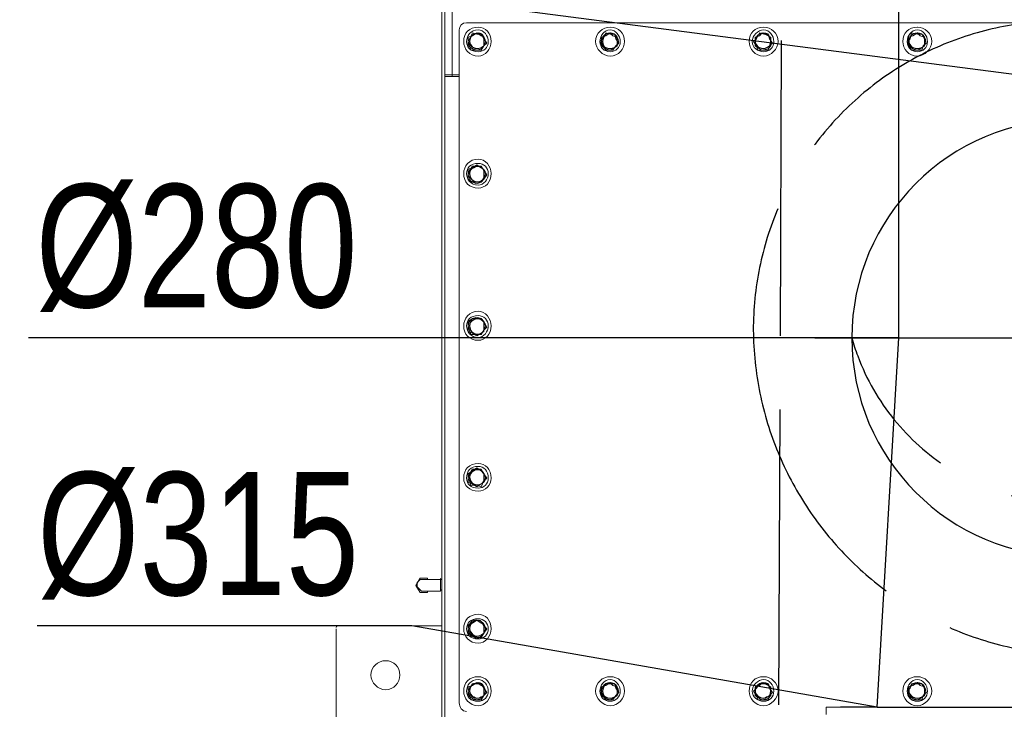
# Model space of a CAD drawing. Header units: millimetres. Extents: x 160938 to 520640, y 9197 to 248394.
# Tile 75 of 137: x 197620 to 198421, y 118472 to 119033. Entities that reach past the tile are written whole.
import ezdxf

# ---------------------------------------------------------------- set-up
doc = ezdxf.new("R2010")
doc.units = ezdxf.units.MM
doc.header["$LTSCALE"] = 10
for name, pattern in [('ACAD_ISO02W100', [15, 12, -3]), ('DASHDOT', [25.4, 12.7, -6.35, 0, -6.35]), ('DASHED', [19.05, 12.7, -6.35])]:
    doc.linetypes.add(name, pattern=pattern)
for name, color, linetype in [('VZT Odvod-pozice_odkaz', 7, 'Continuous'), ('VZT Potrubí SKII', 11, 'Continuous'), ('VZT Potrubí SKIII', 20, 'Continuous'), ('VZT Tenka-pozice_odkaz', 7, 'Continuous'), ('VZT Tepelná izolace', 3, 'ACAD_ISO02W100')]:
    doc.layers.add(name, color=color, linetype=linetype)
doc.layers.add('VZT Tenka', color=30, linetype='Continuous', lineweight=15)
doc.layers.add('VZT-koty', color=4, linetype='Continuous', lineweight=25)
doc.styles.get("Standard").update_dxf_attribs({"font": 'ic-simplex.shx', "width": 0.8})
doc.dimstyles.new('CADKON', dxfattribs={"dimscale": 50, "dimtxt": 2.5, "dimasz": 2.5, "dimexe": 1.8, "dimexo": 5, "dimgap": 0.6, "dimtad": 1, "dimrnd": 1, "dimtxsty": 'Standard', "dimblk1": 'ARCHTICK', "dimblk2": 'ARCHTICK', "dimsah": 1, "dimcen": 2.5, "dimadec": 1, "dimazin": 2, "dimtfac": 1, "dimtdec": 4, "dimtix": 1, "dimtmove": 1, "dimatfit": 3, "dimldrblk": 'OPEN30', "dimfxl": 5, "dimtolj": 1, "dimarcsym": 0})

# ---------------------------------------------------------------- blocks, each defined once
blk = doc.blocks.new('*U301')
at = {"color": 0, "linetype": 'ByBlock', "lineweight": -2}
for p, q in [((0, 315), (0, 345)), ((300, 297.5), (300, 327.5)), ((0, 315), (300, 297.5)), ((0, 315), (0, 0)), ((300, 297.5), (300, 17.5)), ((300, 17.5), (0, 0)), ((300, 17.5), (300, -12.5)), ((0, 0), (0, -30))]:
    blk.add_line(p, q, dxfattribs=at)
at = {"color": 40, "linetype": 'DASHDOT', "lineweight": 25}
blk.add_line((0, 157.5), (300, 157.5), dxfattribs=at)
blk = doc.blocks.new('*U3321', base_point=(0, 140))
at = {"color": 0, "linetype": 'ByBlock', "lineweight": -2}
for q in [(0, 310), (2768.040405, 280), (0, 0)]:
    blk.add_line((0, 280), q, dxfattribs=at)
blk = doc.blocks.new('*U1049')
at = {"color": 40, "linetype": 'DASHDOT', "lineweight": 25}
blk.add_line((177.5, 917.5), (177.5, 502.5), dxfattribs=at)
at = {"color": 0, "linetype": 'ByBlock', "lineweight": -2}
blk.add_arc((177.5, 710), 177.5, 0, 180, dxfattribs=at)
at = {"color": 40, "linetype": 'DASHED', "lineweight": 25}
blk.add_arc((227.5, 710), 184.41, 105.732, 254.268, dxfattribs=at)
blk = doc.blocks.new('*f3183')
at = {"color": 1, "linetype": 'Continuous', "lineweight": 20}
for points in [[(216547.3, 113601.91), (216547.3, 113517.06), (216553.19, 113517.06), (216553.19, 113601.91)], [(216547.3, 112957.31), (216544.94, 112957.31), (216544.94, 113581.88)], [(216553.19, 113557.13), (216553.19, 113567.74), (216553.19, 113567.74)], [(216553.19, 113517.06), (216553.19, 113557.13), (216553.19, 113557.13)], [(216559.08, 113553.59), (216559.08, 113006.8), (216559.08, 113006.8)], [(217546.61, 113559.49), (216564.97, 113559.49), (216564.97, 113559.49)], [(216569.69, 113548.88), (216566.15, 113547.7), (216566.15, 113544.17), (216566.15, 113540.63), (216569.69, 113538.27)], [(216567.33, 113546.52), (216566.15, 113544.17), (216566.15, 113544.17)], [(216573.22, 113550.06), (216569.69, 113551.24), (216567.33, 113546.52)], [(216576.76, 113548.88), (216573.22, 113551.24), (216569.69, 113548.88)], [(216573.22, 113537.1), (216576.76, 113537.1), (216579.11, 113540.63), (216581.47, 113542.99), (216579.11, 113546.52), (216576.76, 113550.06), (216573.22, 113550.06)], [(216579.11, 113544.17), (216579.11, 113547.7), (216576.76, 113548.88)], [(216675.75, 113546.52), (216673.39, 113544.17), (216673.39, 113544.17)], [(216678.1, 113548.88), (216674.57, 113547.7), (216674.57, 113544.17), (216674.57, 113540.63), (216678.1, 113538.27)], [(216681.64, 113550.06), (216678.1, 113551.24), (216675.75, 113546.52)], [(216683.99, 113548.88), (216681.64, 113551.24), (216678.1, 113548.88)], [(216681.64, 113537.1), (216683.99, 113537.1), (216686.35, 113540.63), (216688.71, 113542.99), (216686.35, 113546.52), (216685.17, 113550.06), (216681.64, 113550.06)], [(216687.53, 113544.17), (216687.53, 113547.7), (216683.99, 113548.88)], [(216800.66, 113546.52), (216798.3, 113544.17), (216798.3, 113544.17)], [(216803.02, 113548.88), (216799.48, 113547.7), (216799.48, 113544.17), (216799.48, 113540.63), (216803.02, 113538.27)], [(216806.55, 113550.06), (216803.02, 113551.24), (216800.66, 113546.52)], [(216810.09, 113548.88), (216805.37, 113551.24), (216803.02, 113548.88)], [(216805.37, 113537.1), (216810.09, 113537.1), (216811.26, 113540.63), (216813.62, 113542.99), (216811.26, 113546.52), (216810.09, 113550.06), (216806.55, 113550.06)], [(216810.09, 113538.27), (216812.44, 113540.63), (216812.44, 113544.17), (216812.44, 113547.7), (216810.09, 113548.88)], [(216925.57, 113546.52), (216923.22, 113544.17), (216924.39, 113540.63)], [(216927.93, 113548.88), (216924.39, 113547.7), (216924.39, 113544.17), (216924.39, 113540.63), (216927.93, 113538.27)], [(216931.46, 113550.06), (216926.75, 113551.24), (216925.57, 113546.52)], [(216933.82, 113548.88), (216931.46, 113551.24), (216927.93, 113548.88)], [(216931.46, 113537.1), (216935, 113537.1), (216936.18, 113540.63), (216938.54, 113542.99), (216937.36, 113546.52), (216935, 113550.06), (216931.46, 113550.06)], [(216937.36, 113544.17), (216937.36, 113547.7), (216933.82, 113548.88)], [(216566.15, 113544.17), (216567.33, 113540.63), (216567.33, 113540.63)], [(216567.33, 113540.63), (216568.51, 113537.1), (216573.22, 113537.1)], [(216569.69, 113538.27), (216573.22, 113537.1), (216576.76, 113538.27)], [(216576.76, 113538.27), (216579.11, 113540.63), (216579.11, 113544.17)], [(216673.39, 113544.17), (216675.75, 113540.63), (216675.75, 113540.63)], [(216675.75, 113540.63), (216678.1, 113537.1), (216681.64, 113537.1)], [(216678.1, 113538.27), (216681.64, 113537.1), (216683.99, 113538.27)], [(216683.99, 113538.27), (216687.53, 113540.63), (216687.53, 113544.17)], [(216798.3, 113544.17), (216800.66, 113540.63), (216800.66, 113540.63)], [(216800.66, 113540.63), (216801.84, 113537.1), (216805.37, 113537.1)], [(216803.02, 113538.27), (216805.37, 113537.1), (216810.09, 113538.27)], [(216924.39, 113540.63), (216926.75, 113537.1), (216931.46, 113537.1)], [(216927.93, 113538.27), (216931.46, 113537.1), (216933.82, 113538.27)], [(216933.82, 113538.27), (216937.36, 113540.63), (216937.36, 113544.17)], [(216547.3, 113517.06), (216547.3, 113515.88), (216547.3, 113515.88)], [(216547.3, 113515.88), (216557.9, 113515.88), (216557.9, 113515.88)], [(216559.08, 111945.04), (216557.9, 111945.04), (216547.3, 111945.04), (216547.3, 113515.88)], [(216553.19, 113515.88), (216553.19, 113517.06), (216553.19, 113517.06)], [(216559.08, 113517.06), (216553.19, 113517.06), (216553.19, 113517.06)], [(216557.9, 113515.88), (216559.08, 113515.88), (216559.08, 113515.88)], [(216573.22, 113442.82), (216569.69, 113442.82), (216567.33, 113439.29), (216566.15, 113435.75), (216567.33, 113433.39)], [(216569.69, 113441.64), (216566.15, 113440.46), (216566.15, 113435.75), (216566.15, 113432.22), (216569.69, 113429.86)], [(216576.76, 113441.64), (216573.22, 113444), (216569.69, 113441.64)], [(216573.22, 113429.86), (216576.76, 113429.86), (216579.11, 113432.22), (216581.47, 113435.75), (216579.11, 113439.29), (216576.76, 113442.82), (216573.22, 113442.82)], [(216579.11, 113435.75), (216579.11, 113440.46), (216576.76, 113441.64)], [(216567.33, 113433.39), (216568.51, 113429.86), (216573.22, 113429.86)], [(216576.76, 113429.86), (216579.11, 113432.22), (216579.11, 113435.75)], [(216569.69, 113429.86), (216573.22, 113428.68), (216576.76, 113429.86)], [(216569.69, 113319.09), (216566.15, 113316.73), (216566.15, 113312.02), (216566.15, 113308.48), (216569.69, 113307.3)], [(216567.33, 113316.73), (216566.15, 113313.19), (216566.15, 113313.19)], [(216566.15, 113313.19), (216567.33, 113309.66), (216567.33, 113309.66)], [(216573.22, 113319.09), (216569.69, 113319.09), (216567.33, 113316.73)], [(216576.76, 113319.09), (216573.22, 113320.26), (216569.69, 113319.09)], [(216579.11, 113309.66), (216581.47, 113312.02), (216579.11, 113316.73), (216576.76, 113319.09), (216573.22, 113319.09)], [(216579.11, 113312.02), (216579.11, 113316.73), (216576.76, 113319.09)], [(216567.33, 113309.66), (216568.51, 113306.12), (216573.22, 113306.12)], [(216569.69, 113307.3), (216573.22, 113304.95), (216576.76, 113307.3)], [(216573.22, 113306.12), (216576.76, 113306.12), (216579.11, 113309.66)], [(216576.76, 113307.3), (216579.11, 113308.48), (216579.11, 113312.02)], [(216569.69, 113195.35), (216566.15, 113192.99), (216566.15, 113189.46), (216566.15, 113185.92), (216569.69, 113184.75)], [(216567.33, 113192.99), (216566.15, 113189.46), (216567.33, 113187.1)], [(216573.22, 113196.53), (216569.69, 113196.53), (216567.33, 113192.99)], [(216576.76, 113195.35), (216573.22, 113197.71), (216569.69, 113195.35)], [(216579.11, 113187.1), (216581.47, 113189.46), (216579.11, 113192.99), (216576.76, 113196.53), (216573.22, 113196.53)], [(216579.11, 113189.46), (216579.11, 113192.99), (216576.76, 113195.35)], [(216567.33, 113187.1), (216568.51, 113183.57), (216573.22, 113183.57)], [(216573.22, 113183.57), (216576.76, 113182.39), (216579.11, 113187.1)], [(216576.76, 113184.75), (216579.11, 113185.92), (216579.11, 113189.46)], [(216569.69, 113184.75), (216573.22, 113182.39), (216576.76, 113184.75)], [(216533.15, 113097.54), (216533.15, 113096.36), (216527.26, 113096.36), (216523.73, 113102.25), (216527.26, 113108.15), (216533.15, 113108.15), (216533.15, 113106.97)], [(216529.62, 113106.97), (216527.26, 113106.97), (216524.91, 113104.61), (216524.91, 113103.43), (216524.91, 113101.08), (216527.26, 113098.72), (216528.44, 113097.54), (216529.62, 113097.54)], [(216543.76, 113106.97), (216529.62, 113106.97), (216529.62, 113106.97)], [(216543.76, 113097.54), (216543.76, 113098.72), (216543.76, 113102.25), (216543.76, 113105.79), (216543.76, 113106.97)], [(216529.62, 113097.54), (216543.76, 113097.54), (216543.76, 113097.54)], [(216573.22, 113073.97), (216569.69, 113073.97), (216567.33, 113070.44)], [(216576.76, 113071.62), (216573.22, 113073.97), (216569.69, 113071.62)], [(216579.11, 113063.37), (216581.47, 113066.9), (216579.11, 113069.26), (216576.76, 113072.79), (216573.22, 113073.97)], [(216458.91, 113066.9), (216458.91, 112880.71), (216458.91, 112880.71)], [(216544.94, 113069.26), (216460.09, 113069.26), (216460.09, 113069.26)], [(216569.69, 113071.62), (216566.15, 113070.44), (216566.15, 113066.9), (216566.15, 113063.37), (216569.69, 113061.01)], [(216567.33, 113070.44), (216566.15, 113066.9), (216567.33, 113063.37)], [(216579.11, 113066.9), (216579.11, 113070.44), (216576.76, 113071.62)], [(216576.76, 113061.01), (216579.11, 113063.37), (216579.11, 113066.9)], [(216567.33, 113063.37), (216568.51, 113061.01), (216573.22, 113059.83)], [(216569.69, 113061.01), (216573.22, 113058.65), (216576.76, 113061.01)], [(216573.22, 113059.83), (216576.76, 113059.83), (216579.11, 113063.37)], [(216569.69, 113020.94), (216566.15, 113019.76), (216566.15, 113016.23), (216566.15, 113012.69), (216569.69, 113010.34)], [(216567.33, 113018.59), (216566.15, 113016.23), (216566.15, 113016.23)], [(216573.22, 113022.12), (216569.69, 113022.12), (216567.33, 113018.59)], [(216576.76, 113020.94), (216573.22, 113023.3), (216569.69, 113020.94)], [(216579.11, 113018.59), (216576.76, 113022.12), (216573.22, 113022.12)], [(216579.11, 113016.23), (216579.11, 113019.76), (216576.76, 113020.94)], [(216579.11, 113012.69), (216581.47, 113015.05), (216579.11, 113018.59)], [(216675.75, 113018.59), (216673.39, 113016.23), (216675.75, 113012.69)], [(216678.1, 113020.94), (216674.57, 113019.76), (216674.57, 113016.23), (216674.57, 113012.69), (216678.1, 113010.34)], [(216681.64, 113022.12), (216678.1, 113022.12), (216675.75, 113018.59)], [(216683.99, 113020.94), (216681.64, 113023.3), (216678.1, 113020.94)], [(216681.64, 113009.16), (216683.99, 113009.16), (216686.35, 113012.69), (216688.71, 113015.05), (216686.35, 113018.59), (216685.17, 113022.12), (216681.64, 113022.12)], [(216687.53, 113016.23), (216687.53, 113019.76), (216683.99, 113020.94)], [(216800.66, 113018.59), (216798.3, 113016.23), (216800.66, 113012.69)], [(216803.02, 113020.94), (216799.48, 113019.76), (216799.48, 113016.23), (216799.48, 113012.69), (216803.02, 113010.34)], [(216806.55, 113022.12), (216803.02, 113022.12), (216800.66, 113018.59)], [(216810.09, 113020.94), (216805.37, 113023.3), (216803.02, 113020.94)], [(216811.26, 113012.69), (216813.62, 113015.05), (216811.26, 113018.59), (216810.09, 113022.12), (216806.55, 113022.12)], [(216812.44, 113016.23), (216812.44, 113019.76), (216810.09, 113020.94)], [(216925.57, 113018.59), (216923.22, 113016.23), (216924.39, 113012.69)], [(216927.93, 113020.94), (216924.39, 113019.76), (216924.39, 113016.23), (216924.39, 113012.69), (216927.93, 113010.34)], [(216931.46, 113022.12), (216926.75, 113022.12), (216925.57, 113018.59)], [(216933.82, 113020.94), (216931.46, 113023.3), (216927.93, 113020.94)], [(216931.46, 113009.16), (216935, 113009.16), (216936.18, 113012.69), (216938.54, 113015.05), (216937.36, 113018.59), (216935, 113022.12), (216931.46, 113022.12)], [(216937.36, 113016.23), (216937.36, 113019.76), (216933.82, 113020.94)], [(216566.15, 113016.23), (216567.33, 113012.69), (216567.33, 113012.69)], [(216567.33, 113012.69), (216568.51, 113009.16), (216573.22, 113009.16)], [(216569.69, 113010.34), (216573.22, 113009.16), (216576.76, 113010.34)], [(216573.22, 113009.16), (216576.76, 113009.16), (216579.11, 113012.69)], [(216576.76, 113010.34), (216579.11, 113012.69), (216579.11, 113016.23)], [(216675.75, 113012.69), (216678.1, 113009.16), (216681.64, 113009.16)], [(216678.1, 113010.34), (216681.64, 113009.16), (216683.99, 113010.34)], [(216683.99, 113010.34), (216687.53, 113012.69), (216687.53, 113016.23)], [(216800.66, 113012.69), (216801.84, 113009.16), (216805.37, 113009.16)], [(216803.02, 113010.34), (216805.37, 113009.16), (216810.09, 113010.34)], [(216805.37, 113009.16), (216810.09, 113009.16), (216811.26, 113012.69)], [(216810.09, 113010.34), (216812.44, 113012.69), (216812.44, 113016.23)], [(216924.39, 113012.69), (216926.75, 113009.16), (216931.46, 113009.16)], [(216927.93, 113010.34), (216931.46, 113009.16), (216933.82, 113010.34)], [(216933.82, 113010.34), (216937.36, 113012.69), (216937.36, 113016.23)], [(216857.22, 113003.27), (216857.22, 112997.37), (216857.22, 112997.37)], [(217254.35, 113003.27), (217056.38, 113003.27), (216857.22, 113003.27)]]:
    blk.add_lwpolyline(points, dxfattribs=at)
for points in [[(216564.97, 113559.49), (216561.44, 113559.49), (216559.08, 113557.13), (216559.08, 113553.59)], [(216570.86, 113550.06), (216568.51, 113548.88), (216567.33, 113546.52), (216567.33, 113544.17)], [(216568.51, 113547.7), (216567.33, 113545.34), (216567.33, 113542.99), (216568.51, 113541.81)], [(216574.4, 113551.24), (216572.04, 113551.24), (216569.69, 113550.06), (216568.51, 113547.7)], [(216576.76, 113550.06), (216575.58, 113551.24), (216572.04, 113551.24), (216570.86, 113550.06)], [(216579.11, 113547.7), (216577.94, 113550.06), (216576.76, 113551.24), (216574.4, 113551.24)], [(216580.29, 113544.17), (216580.29, 113546.52), (216579.11, 113548.88), (216576.76, 113550.06)], [(216579.11, 113540.63), (216580.29, 113542.99), (216580.29, 113545.34), (216579.11, 113547.7)], [(216675.75, 113547.7), (216674.57, 113545.34), (216674.57, 113542.99), (216675.75, 113541.81)], [(216681.64, 113551.24), (216679.28, 113551.24), (216676.92, 113550.06), (216675.75, 113547.7)], [(216678.1, 113550.06), (216676.92, 113548.88), (216675.75, 113546.52), (216675.75, 113544.17)], [(216685.17, 113550.06), (216682.82, 113551.24), (216680.46, 113551.24), (216678.1, 113550.06)], [(216687.53, 113547.7), (216686.35, 113550.06), (216683.99, 113551.24), (216681.64, 113551.24)], [(216687.53, 113544.17), (216687.53, 113546.52), (216686.35, 113548.88), (216685.17, 113550.06)], [(216687.53, 113540.63), (216688.71, 113542.99), (216688.71, 113545.34), (216687.53, 113547.7)], [(216803.02, 113550.06), (216800.66, 113548.88), (216799.48, 113546.52), (216799.48, 113544.17)], [(216800.66, 113547.7), (216799.48, 113545.34), (216799.48, 113542.99), (216800.66, 113541.81)], [(216806.55, 113551.24), (216804.19, 113551.24), (216801.84, 113550.06), (216800.66, 113547.7)], [(216808.91, 113550.06), (216807.73, 113551.24), (216805.37, 113551.24), (216803.02, 113550.06)], [(216811.26, 113547.7), (216811.26, 113550.06), (216808.91, 113551.24), (216806.55, 113551.24)], [(216812.44, 113544.17), (216812.44, 113546.52), (216811.26, 113548.88), (216808.91, 113550.06)], [(216811.26, 113540.63), (216812.44, 113542.99), (216812.44, 113545.34), (216811.26, 113547.7)], [(216927.93, 113550.06), (216925.57, 113548.88), (216924.39, 113546.52), (216924.39, 113544.17)], [(216925.57, 113547.7), (216924.39, 113545.34), (216924.39, 113542.99), (216925.57, 113541.81)], [(216931.46, 113551.24), (216929.11, 113551.24), (216926.75, 113550.06), (216925.57, 113547.7)], [(216935, 113550.06), (216932.64, 113551.24), (216930.29, 113551.24), (216927.93, 113550.06)], [(216937.36, 113547.7), (216936.18, 113550.06), (216933.82, 113551.24), (216931.46, 113551.24)], [(216937.36, 113544.17), (216937.36, 113546.52), (216936.18, 113548.88), (216935, 113550.06)], [(216937.36, 113540.63), (216938.54, 113542.99), (216938.54, 113545.34), (216937.36, 113547.7)], [(216567.33, 113544.17), (216567.33, 113541.81), (216568.51, 113539.45), (216570.86, 113539.45)], [(216568.51, 113541.81), (216569.69, 113539.45), (216570.86, 113538.27), (216573.22, 113538.27)], [(216570.86, 113539.45), (216572.04, 113538.27), (216575.58, 113538.27), (216576.76, 113539.45)], [(216573.22, 113538.27), (216575.58, 113538.27), (216577.94, 113539.45), (216579.11, 113540.63)], [(216576.76, 113539.45), (216579.11, 113539.45), (216580.29, 113541.81), (216580.29, 113544.17)], [(216675.75, 113544.17), (216675.75, 113541.81), (216676.92, 113539.45), (216678.1, 113539.45)], [(216675.75, 113541.81), (216676.92, 113539.45), (216679.28, 113538.27), (216681.64, 113538.27)], [(216678.1, 113539.45), (216680.46, 113538.27), (216682.82, 113538.27), (216685.17, 113539.45)], [(216681.64, 113538.27), (216683.99, 113538.27), (216686.35, 113539.45), (216687.53, 113540.63)], [(216685.17, 113539.45), (216686.35, 113539.45), (216687.53, 113541.81), (216687.53, 113544.17)], [(216799.48, 113544.17), (216799.48, 113541.81), (216800.66, 113539.45), (216803.02, 113539.45)], [(216800.66, 113541.81), (216801.84, 113539.45), (216804.19, 113538.27), (216806.55, 113538.27)], [(216803.02, 113539.45), (216805.37, 113538.27), (216807.73, 113538.27), (216808.91, 113539.45)], [(216806.55, 113538.27), (216807.73, 113538.27), (216810.09, 113539.45), (216811.26, 113540.63)], [(216808.91, 113539.45), (216811.26, 113539.45), (216812.44, 113541.81), (216812.44, 113544.17)], [(216924.39, 113544.17), (216924.39, 113541.81), (216925.57, 113539.45), (216927.93, 113539.45)], [(216925.57, 113541.81), (216926.75, 113539.45), (216929.11, 113538.27), (216931.46, 113538.27)], [(216927.93, 113539.45), (216930.29, 113538.27), (216932.64, 113538.27), (216935, 113539.45)], [(216931.46, 113538.27), (216933.82, 113538.27), (216936.18, 113539.45), (216937.36, 113540.63)], [(216935, 113539.45), (216936.18, 113539.45), (216937.36, 113541.81), (216937.36, 113544.17)], [(216570.86, 113441.64), (216568.51, 113440.46), (216567.33, 113439.29), (216567.33, 113436.93)], [(216574.4, 113442.82), (216572.04, 113442.82), (216569.69, 113441.64), (216568.51, 113440.46)], [(216576.76, 113441.64), (216575.58, 113442.82), (216572.04, 113442.82), (216570.86, 113441.64)], [(216579.11, 113439.29), (216577.94, 113441.64), (216576.76, 113442.82), (216574.4, 113442.82)], [(216580.29, 113436.93), (216580.29, 113439.29), (216579.11, 113440.46), (216576.76, 113441.64)], [(216568.51, 113440.46), (216567.33, 113438.11), (216567.33, 113435.75), (216568.51, 113433.39)], [(216567.33, 113436.93), (216567.33, 113434.57), (216568.51, 113432.22), (216570.86, 113431.04)], [(216568.51, 113433.39), (216569.69, 113431.04), (216570.86, 113429.86), (216573.22, 113429.86)], [(216573.22, 113429.86), (216575.58, 113429.86), (216577.94, 113431.04), (216579.11, 113433.39)], [(216576.76, 113431.04), (216579.11, 113432.22), (216580.29, 113434.57), (216580.29, 113436.93)], [(216579.11, 113433.39), (216580.29, 113435.75), (216580.29, 113438.11), (216579.11, 113439.29)], [(216570.86, 113431.04), (216572.04, 113429.86), (216575.58, 113429.86), (216576.76, 113431.04)], [(216570.86, 113317.91), (216568.51, 113316.73), (216567.33, 113315.55), (216567.33, 113313.19)], [(216568.51, 113316.73), (216567.33, 113314.37), (216567.33, 113312.02), (216568.51, 113309.66)], [(216567.33, 113313.19), (216567.33, 113310.84), (216568.51, 113308.48), (216570.86, 113307.3)], [(216574.4, 113319.09), (216572.04, 113319.09), (216569.69, 113317.91), (216568.51, 113316.73)], [(216576.76, 113317.91), (216575.58, 113319.09), (216572.04, 113319.09), (216570.86, 113317.91)], [(216579.11, 113315.55), (216577.94, 113317.91), (216576.76, 113319.09), (216574.4, 113319.09)], [(216580.29, 113313.19), (216580.29, 113315.55), (216579.11, 113316.73), (216576.76, 113317.91)], [(216576.76, 113307.3), (216579.11, 113308.48), (216580.29, 113310.84), (216580.29, 113313.19)], [(216579.11, 113309.66), (216580.29, 113312.02), (216580.29, 113314.37), (216579.11, 113315.55)], [(216568.51, 113309.66), (216569.69, 113307.3), (216570.86, 113306.12), (216573.22, 113306.12)], [(216570.86, 113307.3), (216572.04, 113306.12), (216575.58, 113306.12), (216576.76, 113307.3)], [(216573.22, 113306.12), (216575.58, 113306.12), (216577.94, 113307.3), (216579.11, 113309.66)], [(216570.86, 113195.35), (216568.51, 113194.17), (216567.33, 113191.82), (216567.33, 113189.46)], [(216568.51, 113192.99), (216567.33, 113191.82), (216567.33, 113189.46), (216568.51, 113187.1)], [(216574.4, 113196.53), (216572.04, 113196.53), (216569.69, 113195.35), (216568.51, 113192.99)], [(216576.76, 113195.35), (216575.58, 113196.53), (216572.04, 113196.53), (216570.86, 113195.35)], [(216579.11, 113192.99), (216577.94, 113195.35), (216576.76, 113196.53), (216574.4, 113196.53)], [(216580.29, 113189.46), (216580.29, 113191.82), (216579.11, 113194.17), (216576.76, 113195.35)], [(216579.11, 113187.1), (216580.29, 113188.28), (216580.29, 113190.64), (216579.11, 113192.99)], [(216567.33, 113189.46), (216567.33, 113187.1), (216568.51, 113185.92), (216570.86, 113184.75)], [(216568.51, 113187.1), (216569.69, 113184.75), (216570.86, 113183.57), (216573.22, 113183.57)], [(216573.22, 113183.57), (216575.58, 113183.57), (216577.94, 113184.75), (216579.11, 113187.1)], [(216576.76, 113184.75), (216579.11, 113185.92), (216580.29, 113187.1), (216580.29, 113189.46)], [(216570.86, 113184.75), (216572.04, 113183.57), (216575.58, 113183.57), (216576.76, 113184.75)], [(216543.76, 113108.15), (216543.76, 113106.97), (216544.94, 113106.97), (216544.94, 113106.97)], [(216544.94, 113098.72), (216544.94, 113098.72), (216543.76, 113098.72), (216543.76, 113097.54)], [(216570.86, 113072.79), (216568.51, 113071.62), (216567.33, 113069.26), (216567.33, 113066.9)], [(216574.4, 113073.97), (216572.04, 113073.97), (216569.69, 113072.79), (216568.51, 113070.44)], [(216576.76, 113072.79), (216575.58, 113073.97), (216572.04, 113073.97), (216570.86, 113072.79)], [(216579.11, 113070.44), (216577.94, 113071.62), (216576.76, 113073.97), (216574.4, 113073.97)], [(216580.29, 113066.9), (216580.29, 113069.26), (216579.11, 113071.62), (216576.76, 113072.79)], [(216461.27, 113069.26), (216460.09, 113069.26), (216458.91, 113069.26), (216458.91, 113068.08)], [(216568.51, 113070.44), (216567.33, 113068.08), (216567.33, 113065.72), (216568.51, 113064.55)], [(216567.33, 113066.9), (216567.33, 113064.55), (216568.51, 113062.19), (216570.86, 113061.01)], [(216576.76, 113061.01), (216579.11, 113062.19), (216580.29, 113064.55), (216580.29, 113066.9)], [(216579.11, 113063.37), (216580.29, 113065.72), (216580.29, 113068.08), (216579.11, 113070.44)], [(216568.51, 113064.55), (216569.69, 113062.19), (216570.86, 113061.01), (216573.22, 113061.01)], [(216570.86, 113061.01), (216572.04, 113059.83), (216575.58, 113059.83), (216576.76, 113061.01)], [(216573.22, 113061.01), (216575.58, 113061.01), (216577.94, 113062.19), (216579.11, 113063.37)], [(216498.98, 113040.98), (216493.09, 113040.98), (216487.2, 113036.26), (216487.2, 113029.19)], [(216487.2, 113029.19), (216487.2, 113023.3), (216493.09, 113017.41), (216498.98, 113017.41)], [(216570.86, 113022.12), (216568.51, 113020.94), (216567.33, 113018.59), (216567.33, 113016.23)], [(216568.51, 113019.76), (216567.33, 113017.41), (216567.33, 113015.05), (216568.51, 113013.87)], [(216574.4, 113023.3), (216572.04, 113023.3), (216569.69, 113022.12), (216568.51, 113019.76)], [(216576.76, 113022.12), (216575.58, 113023.3), (216572.04, 113023.3), (216570.86, 113022.12)], [(216579.11, 113019.76), (216577.94, 113022.12), (216576.76, 113023.3), (216574.4, 113023.3)], [(216580.29, 113016.23), (216580.29, 113018.59), (216579.11, 113020.94), (216576.76, 113022.12)], [(216579.11, 113012.69), (216580.29, 113015.05), (216580.29, 113017.41), (216579.11, 113019.76)], [(216675.75, 113019.76), (216674.57, 113017.41), (216674.57, 113015.05), (216675.75, 113013.87)], [(216681.64, 113023.3), (216679.28, 113023.3), (216676.92, 113022.12), (216675.75, 113019.76)], [(216678.1, 113022.12), (216676.92, 113020.94), (216675.75, 113018.59), (216675.75, 113016.23)], [(216685.17, 113022.12), (216682.82, 113023.3), (216680.46, 113023.3), (216678.1, 113022.12)], [(216687.53, 113019.76), (216686.35, 113022.12), (216683.99, 113023.3), (216681.64, 113023.3)], [(216687.53, 113016.23), (216687.53, 113018.59), (216686.35, 113020.94), (216685.17, 113022.12)], [(216687.53, 113012.69), (216688.71, 113015.05), (216688.71, 113017.41), (216687.53, 113019.76)], [(216803.02, 113022.12), (216800.66, 113020.94), (216799.48, 113018.59), (216799.48, 113016.23)], [(216800.66, 113019.76), (216799.48, 113017.41), (216799.48, 113015.05), (216800.66, 113013.87)], [(216806.55, 113023.3), (216804.19, 113023.3), (216801.84, 113022.12), (216800.66, 113019.76)], [(216808.91, 113022.12), (216807.73, 113023.3), (216805.37, 113023.3), (216803.02, 113022.12)], [(216811.26, 113019.76), (216811.26, 113022.12), (216808.91, 113023.3), (216806.55, 113023.3)], [(216812.44, 113016.23), (216812.44, 113018.59), (216811.26, 113020.94), (216808.91, 113022.12)], [(216811.26, 113012.69), (216812.44, 113015.05), (216812.44, 113017.41), (216811.26, 113019.76)], [(216927.93, 113022.12), (216925.57, 113020.94), (216924.39, 113018.59), (216924.39, 113016.23)], [(216925.57, 113019.76), (216924.39, 113017.41), (216924.39, 113015.05), (216925.57, 113013.87)], [(216931.46, 113023.3), (216929.11, 113023.3), (216926.75, 113022.12), (216925.57, 113019.76)], [(216935, 113022.12), (216932.64, 113023.3), (216930.29, 113023.3), (216927.93, 113022.12)], [(216937.36, 113019.76), (216936.18, 113022.12), (216933.82, 113023.3), (216931.46, 113023.3)], [(216937.36, 113016.23), (216937.36, 113018.59), (216936.18, 113020.94), (216935, 113022.12)], [(216937.36, 113012.69), (216938.54, 113015.05), (216938.54, 113017.41), (216937.36, 113019.76)], [(216567.33, 113016.23), (216567.33, 113013.87), (216568.51, 113011.52), (216570.86, 113011.52)], [(216568.51, 113013.87), (216569.69, 113011.52), (216570.86, 113010.34), (216573.22, 113010.34)], [(216570.86, 113011.52), (216572.04, 113010.34), (216575.58, 113010.34), (216576.76, 113011.52)], [(216573.22, 113010.34), (216575.58, 113010.34), (216577.94, 113011.52), (216579.11, 113012.69)], [(216576.76, 113011.52), (216579.11, 113011.52), (216580.29, 113013.87), (216580.29, 113016.23)], [(216675.75, 113016.23), (216675.75, 113013.87), (216676.92, 113011.52), (216678.1, 113011.52)], [(216675.75, 113013.87), (216676.92, 113011.52), (216679.28, 113010.34), (216681.64, 113010.34)], [(216678.1, 113011.52), (216680.46, 113010.34), (216682.82, 113010.34), (216685.17, 113011.52)], [(216681.64, 113010.34), (216683.99, 113010.34), (216686.35, 113011.52), (216687.53, 113012.69)], [(216685.17, 113011.52), (216686.35, 113011.52), (216687.53, 113013.87), (216687.53, 113016.23)], [(216799.48, 113016.23), (216799.48, 113013.87), (216800.66, 113011.52), (216803.02, 113011.52)], [(216800.66, 113013.87), (216801.84, 113011.52), (216804.19, 113010.34), (216806.55, 113010.34)], [(216803.02, 113011.52), (216805.37, 113010.34), (216807.73, 113010.34), (216808.91, 113011.52)], [(216806.55, 113010.34), (216807.73, 113010.34), (216810.09, 113011.52), (216811.26, 113012.69)], [(216808.91, 113011.52), (216811.26, 113011.52), (216812.44, 113013.87), (216812.44, 113016.23)], [(216924.39, 113016.23), (216924.39, 113013.87), (216925.57, 113011.52), (216927.93, 113011.52)], [(216925.57, 113013.87), (216926.75, 113011.52), (216929.11, 113010.34), (216931.46, 113010.34)], [(216927.93, 113011.52), (216930.29, 113010.34), (216932.64, 113010.34), (216935, 113011.52)], [(216931.46, 113010.34), (216933.82, 113010.34), (216936.18, 113011.52), (216937.36, 113012.69)], [(216935, 113011.52), (216936.18, 113011.52), (216937.36, 113013.87), (216937.36, 113016.23)], [(216559.08, 113006.8), (216559.08, 113003.27), (216561.44, 112999.73), (216564.97, 112999.73)]]:
    blk.add_open_spline(points, degree=3, dxfattribs=at)
for points in [[(216585.01, 113544.17), (216585.01, 113551.24), (216580.29, 113555.95), (216574.4, 113555.95), (216574.4, 113555.95), (216567.33, 113555.95), (216562.62, 113551.24), (216562.62, 113544.17), (216562.62, 113544.17), (216562.62, 113538.27), (216567.33, 113532.38), (216574.4, 113532.38), (216574.4, 113532.38), (216580.29, 113532.38), (216585.01, 113538.27), (216585.01, 113544.17)], [(216582.65, 113544.17), (216582.65, 113548.88), (216579.11, 113553.59), (216574.4, 113553.59), (216574.4, 113553.59), (216568.51, 113553.59), (216564.97, 113548.88), (216564.97, 113544.17), (216564.97, 113544.17), (216564.97, 113539.45), (216568.51, 113535.92), (216574.4, 113535.92), (216574.4, 113535.92), (216579.11, 113535.92), (216582.65, 113539.45), (216582.65, 113544.17)], [(216693.42, 113544.17), (216693.42, 113551.24), (216688.71, 113555.95), (216681.64, 113555.95), (216681.64, 113555.95), (216675.75, 113555.95), (216669.85, 113551.24), (216669.85, 113544.17), (216669.85, 113544.17), (216669.85, 113538.27), (216675.75, 113532.38), (216681.64, 113532.38), (216681.64, 113532.38), (216688.71, 113532.38), (216693.42, 113538.27), (216693.42, 113544.17)], [(216689.89, 113544.17), (216689.89, 113548.88), (216686.35, 113553.59), (216681.64, 113553.59), (216681.64, 113553.59), (216676.92, 113553.59), (216673.39, 113548.88), (216673.39, 113544.17), (216673.39, 113544.17), (216673.39, 113539.45), (216676.92, 113535.92), (216681.64, 113535.92), (216681.64, 113535.92), (216686.35, 113535.92), (216689.89, 113539.45), (216689.89, 113544.17)], [(216818.34, 113544.17), (216818.34, 113551.24), (216812.44, 113555.95), (216806.55, 113555.95), (216806.55, 113555.95), (216799.48, 113555.95), (216794.77, 113551.24), (216794.77, 113544.17), (216794.77, 113544.17), (216794.77, 113538.27), (216799.48, 113532.38), (216806.55, 113532.38), (216806.55, 113532.38), (216812.44, 113532.38), (216818.34, 113538.27), (216818.34, 113544.17)], [(216814.8, 113544.17), (216814.8, 113548.88), (216811.26, 113553.59), (216806.55, 113553.59), (216806.55, 113553.59), (216801.84, 113553.59), (216797.12, 113548.88), (216797.12, 113544.17), (216797.12, 113544.17), (216797.12, 113539.45), (216801.84, 113535.92), (216806.55, 113535.92), (216806.55, 113535.92), (216811.26, 113535.92), (216814.8, 113539.45), (216814.8, 113544.17)], [(216943.25, 113544.17), (216943.25, 113551.24), (216937.36, 113555.95), (216931.46, 113555.95), (216931.46, 113555.95), (216924.39, 113555.95), (216919.68, 113551.24), (216919.68, 113544.17), (216919.68, 113544.17), (216919.68, 113538.27), (216924.39, 113532.38), (216931.46, 113532.38), (216931.46, 113532.38), (216937.36, 113532.38), (216943.25, 113538.27), (216943.25, 113544.17)], [(216939.71, 113544.17), (216939.71, 113548.88), (216936.18, 113553.59), (216931.46, 113553.59), (216931.46, 113553.59), (216926.75, 113553.59), (216923.22, 113548.88), (216923.22, 113544.17), (216923.22, 113544.17), (216923.22, 113539.45), (216926.75, 113535.92), (216931.46, 113535.92), (216931.46, 113535.92), (216936.18, 113535.92), (216939.71, 113539.45), (216939.71, 113544.17)], [(216585.01, 113436.93), (216585.01, 113442.82), (216580.29, 113448.71), (216574.4, 113448.71), (216574.4, 113448.71), (216567.33, 113448.71), (216562.62, 113442.82), (216562.62, 113436.93), (216562.62, 113436.93), (216562.62, 113429.86), (216567.33, 113425.14), (216574.4, 113425.14), (216574.4, 113425.14), (216580.29, 113425.14), (216585.01, 113429.86), (216585.01, 113436.93)], [(216582.65, 113436.93), (216582.65, 113441.64), (216579.11, 113445.18), (216574.4, 113445.18), (216574.4, 113445.18), (216568.51, 113445.18), (216564.97, 113441.64), (216564.97, 113436.93), (216564.97, 113436.93), (216564.97, 113432.22), (216568.51, 113427.5), (216574.4, 113427.5), (216574.4, 113427.5), (216579.11, 113427.5), (216582.65, 113432.22), (216582.65, 113436.93)], [(216585.01, 113313.19), (216585.01, 113319.09), (216580.29, 113324.98), (216574.4, 113324.98), (216574.4, 113324.98), (216567.33, 113324.98), (216562.62, 113319.09), (216562.62, 113313.19), (216562.62, 113313.19), (216562.62, 113306.12), (216567.33, 113301.41), (216574.4, 113301.41), (216574.4, 113301.41), (216580.29, 113301.41), (216585.01, 113306.12), (216585.01, 113313.19)], [(216582.65, 113313.19), (216582.65, 113317.91), (216579.11, 113321.44), (216574.4, 113321.44), (216574.4, 113321.44), (216568.51, 113321.44), (216564.97, 113317.91), (216564.97, 113313.19), (216564.97, 113313.19), (216564.97, 113308.48), (216568.51, 113303.77), (216574.4, 113303.77), (216574.4, 113303.77), (216579.11, 113303.77), (216582.65, 113308.48), (216582.65, 113313.19)], [(216585.01, 113189.46), (216585.01, 113196.53), (216580.29, 113201.24), (216574.4, 113201.24), (216574.4, 113201.24), (216567.33, 113201.24), (216562.62, 113196.53), (216562.62, 113189.46), (216562.62, 113189.46), (216562.62, 113183.57), (216567.33, 113178.85), (216574.4, 113178.85), (216574.4, 113178.85), (216580.29, 113178.85), (216585.01, 113183.57), (216585.01, 113189.46)], [(216582.65, 113189.46), (216582.65, 113195.35), (216579.11, 113198.89), (216574.4, 113198.89), (216574.4, 113198.89), (216568.51, 113198.89), (216564.97, 113195.35), (216564.97, 113189.46), (216564.97, 113189.46), (216564.97, 113184.75), (216568.51, 113181.21), (216574.4, 113181.21), (216574.4, 113181.21), (216579.11, 113181.21), (216582.65, 113184.75), (216582.65, 113189.46)], [(216585.01, 113066.9), (216585.01, 113073.97), (216580.29, 113078.69), (216574.4, 113078.69), (216574.4, 113078.69), (216567.33, 113078.69), (216562.62, 113073.97), (216562.62, 113066.9), (216562.62, 113066.9), (216562.62, 113061.01), (216567.33, 113055.12), (216574.4, 113055.12), (216574.4, 113055.12), (216580.29, 113055.12), (216585.01, 113061.01), (216585.01, 113066.9)], [(216582.65, 113066.9), (216582.65, 113071.62), (216579.11, 113075.15), (216574.4, 113075.15), (216574.4, 113075.15), (216568.51, 113075.15), (216564.97, 113071.62), (216564.97, 113066.9), (216564.97, 113066.9), (216564.97, 113062.19), (216568.51, 113058.65), (216574.4, 113058.65), (216574.4, 113058.65), (216579.11, 113058.65), (216582.65, 113062.19), (216582.65, 113066.9)], [(216510.76, 113029.19), (216510.76, 113036.26), (216506.05, 113040.98), (216498.98, 113040.98), (216498.98, 113040.98), (216493.09, 113040.98), (216487.2, 113036.26), (216487.2, 113029.19), (216487.2, 113029.19), (216487.2, 113023.3), (216493.09, 113017.41), (216498.98, 113017.41), (216498.98, 113017.41), (216506.05, 113017.41), (216510.76, 113023.3), (216510.76, 113029.19)], [(216585.01, 113016.23), (216585.01, 113023.3), (216580.29, 113028.01), (216574.4, 113028.01), (216574.4, 113028.01), (216567.33, 113028.01), (216562.62, 113023.3), (216562.62, 113016.23), (216562.62, 113016.23), (216562.62, 113010.34), (216567.33, 113004.45), (216574.4, 113004.45), (216574.4, 113004.45), (216580.29, 113004.45), (216585.01, 113010.34), (216585.01, 113016.23)], [(216582.65, 113016.23), (216582.65, 113020.94), (216579.11, 113025.66), (216574.4, 113025.66), (216574.4, 113025.66), (216568.51, 113025.66), (216564.97, 113020.94), (216564.97, 113016.23), (216564.97, 113016.23), (216564.97, 113011.52), (216568.51, 113007.98), (216574.4, 113007.98), (216574.4, 113007.98), (216579.11, 113007.98), (216582.65, 113011.52), (216582.65, 113016.23)], [(216693.42, 113016.23), (216693.42, 113023.3), (216688.71, 113028.01), (216681.64, 113028.01), (216681.64, 113028.01), (216675.75, 113028.01), (216669.85, 113023.3), (216669.85, 113016.23), (216669.85, 113016.23), (216669.85, 113010.34), (216675.75, 113004.45), (216681.64, 113004.45), (216681.64, 113004.45), (216688.71, 113004.45), (216693.42, 113010.34), (216693.42, 113016.23)], [(216689.89, 113016.23), (216689.89, 113020.94), (216686.35, 113025.66), (216681.64, 113025.66), (216681.64, 113025.66), (216676.92, 113025.66), (216673.39, 113020.94), (216673.39, 113016.23), (216673.39, 113016.23), (216673.39, 113011.52), (216676.92, 113007.98), (216681.64, 113007.98), (216681.64, 113007.98), (216686.35, 113007.98), (216689.89, 113011.52), (216689.89, 113016.23)], [(216818.34, 113016.23), (216818.34, 113023.3), (216812.44, 113028.01), (216806.55, 113028.01), (216806.55, 113028.01), (216799.48, 113028.01), (216794.77, 113023.3), (216794.77, 113016.23), (216794.77, 113016.23), (216794.77, 113010.34), (216799.48, 113004.45), (216806.55, 113004.45), (216806.55, 113004.45), (216812.44, 113004.45), (216818.34, 113010.34), (216818.34, 113016.23)], [(216818.34, 113016.23), (216818.34, 113023.3), (216812.44, 113028.01), (216806.55, 113028.01), (216806.55, 113028.01), (216799.48, 113028.01), (216794.77, 113023.3), (216794.77, 113016.23), (216794.77, 113016.23), (216794.77, 113010.34), (216799.48, 113004.45), (216806.55, 113004.45), (216806.55, 113004.45), (216812.44, 113004.45), (216818.34, 113010.34), (216818.34, 113016.23)], [(216814.8, 113016.23), (216814.8, 113020.94), (216811.26, 113025.66), (216806.55, 113025.66), (216806.55, 113025.66), (216801.84, 113025.66), (216797.12, 113020.94), (216797.12, 113016.23), (216797.12, 113016.23), (216797.12, 113011.52), (216801.84, 113007.98), (216806.55, 113007.98), (216806.55, 113007.98), (216811.26, 113007.98), (216814.8, 113011.52), (216814.8, 113016.23)], [(216814.8, 113016.23), (216814.8, 113020.94), (216811.26, 113025.66), (216806.55, 113025.66), (216806.55, 113025.66), (216801.84, 113025.66), (216797.12, 113020.94), (216797.12, 113016.23), (216797.12, 113016.23), (216797.12, 113011.52), (216801.84, 113007.98), (216806.55, 113007.98), (216806.55, 113007.98), (216811.26, 113007.98), (216814.8, 113011.52), (216814.8, 113016.23)], [(216943.25, 113016.23), (216943.25, 113023.3), (216937.36, 113028.01), (216931.46, 113028.01), (216931.46, 113028.01), (216924.39, 113028.01), (216919.68, 113023.3), (216919.68, 113016.23), (216919.68, 113016.23), (216919.68, 113010.34), (216924.39, 113004.45), (216931.46, 113004.45), (216931.46, 113004.45), (216937.36, 113004.45), (216943.25, 113010.34), (216943.25, 113016.23)], [(216943.25, 113016.23), (216943.25, 113023.3), (216937.36, 113028.01), (216931.46, 113028.01), (216931.46, 113028.01), (216924.39, 113028.01), (216919.68, 113023.3), (216919.68, 113016.23), (216919.68, 113016.23), (216919.68, 113010.34), (216924.39, 113004.45), (216931.46, 113004.45), (216931.46, 113004.45), (216937.36, 113004.45), (216943.25, 113010.34), (216943.25, 113016.23)], [(216939.71, 113016.23), (216939.71, 113020.94), (216936.18, 113025.66), (216931.46, 113025.66), (216931.46, 113025.66), (216926.75, 113025.66), (216923.22, 113020.94), (216923.22, 113016.23), (216923.22, 113016.23), (216923.22, 113011.52), (216926.75, 113007.98), (216931.46, 113007.98), (216931.46, 113007.98), (216936.18, 113007.98), (216939.71, 113011.52), (216939.71, 113016.23)], [(216939.71, 113016.23), (216939.71, 113020.94), (216936.18, 113025.66), (216931.46, 113025.66), (216931.46, 113025.66), (216926.75, 113025.66), (216923.22, 113020.94), (216923.22, 113016.23), (216923.22, 113016.23), (216923.22, 113011.52), (216926.75, 113007.98), (216931.46, 113007.98), (216931.46, 113007.98), (216936.18, 113007.98), (216939.71, 113011.52), (216939.71, 113016.23)]]:
    blk.add_open_spline(points, degree=3, knots=[0, 0, 0, 0, 0.0625, 0.0625, 0.0625, 0.062501, 0.125, 0.125, 0.125, 0.125001, 0.1875, 0.1875, 0.1875, 0.187501, 1, 1, 1, 1], dxfattribs=at)
blk = doc.blocks.new('_ArchTick')
at = {"color": 0, "const_width": 0.15}
blk.add_lwpolyline([(-0.5, -0.5), (0.5, 0.5)], dxfattribs=at)

msp = doc.modelspace()

# ---------------------------------------------------------------- linework, layer by layer
at = {"layer": 'VZT Tepelná izolace', "ltscale": 2}
msp.add_lwpolyline([(198237.69, 118475.97), (198255.14, 122924.26)], dxfattribs=at)
msp.add_lwpolyline([(199440.63, 118978.58), (199187.58, 119031.72), (198474.46, 119031.72, 0.430805), (198216.96, 118774.22, 0.394955), (198474.46, 118516.72), (199187.58, 118516.72), (199440.63, 118569.86)], format="xyb", dxfattribs=at)
at = {"layer": 'VZT-koty'}
for p, q in [((198305.14, 118774.22), (197627.65, 118774.22)), ((197939.37, 118540.21), (197634.59, 118540.21)), ((198317.64, 118474.22), (197939.37, 118540.21))]:
    msp.add_line(p, q, dxfattribs=at)

# ---------------------------------------------------------------- block references
at = {"layer": 'VZT Potrubí SKII', "rotation": 89.99999999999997}
msp.add_blockref('*U1049', (199184.46, 118596.72), dxfattribs=at)
at = {"layer": 'VZT Potrubí SKIII'}
for name, p, rotation in [('*U3321', (198475.14, 118774.22), 90), ('*U301', (198632.64, 118474.22), 89.99999999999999)]:
    msp.add_blockref(name, p, dxfattribs=dict(at, rotation=rotation))
at = {"layer": 'VZT Tenka'}
msp.add_blockref('*f3183', (-18581.24, 5470.95), dxfattribs=at)

# ---------------------------------------------------------------- texts
at = {"layer": 'VZT-koty', "width": 0.8}
for s, p in [('%%c280', (197633.29, 118799.22)), ('%%c315', (197634.59, 118565.21))]:
    msp.add_text(s, height=100, dxfattribs=at).set_placement(p)

# ---------------------------------------------------------------- leaders
at = {"layer": 'VZT Odvod-pozice_odkaz', "color": 102, "annotation_type": 0, "has_hookline": 1, "hookline_direction": 1, "text_width": 416.16}
msp.add_leader([(199664.46, 118828.16), (196597.37, 119225.76)], dimstyle='CADKON', override={"dimscale": 50, "dimasz": 1, "dimgap": 0.6, "dimldrblk": 'Dot'}, dxfattribs=at)
at = {"layer": 'VZT Tenka-pozice_odkaz', "color": 102, "annotation_type": 0, "has_hookline": 1, "hookline_direction": 1, "text_width": 387.04}
msp.add_leader([(198219.55, 118213.41), (196577.16, 118619.79)], dimstyle='CADKON', override={"dimscale": 50, "dimasz": 1, "dimgap": 0.6, "dimldrblk": 'Dot'}, dxfattribs=at)

doc.saveas('drawing.dxf')
